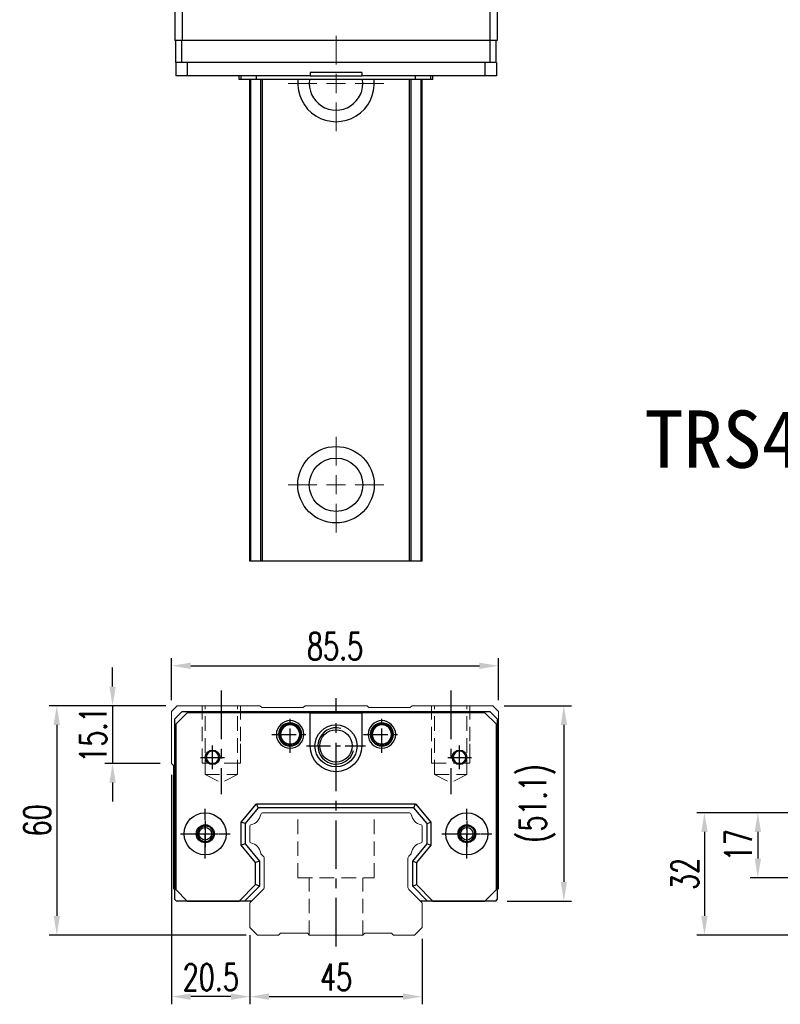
# Model space of a CAD drawing. Header units: millimetres. Extents: x 560 to 1062, y 594 to 1022.
# Tile 1 of 3: x 560 to 759, y 604 to 861. Entities that reach past the tile are written whole.
import ezdxf
from ezdxf.enums import TextEntityAlignment as Align

# ---------------------------------------------------------------- set-up
doc = ezdxf.new("R2010")
doc.units = ezdxf.units.MM
doc.header["$PDSIZE"] = -1
for name, pattern in [('CENTER', [10.16, 6.35, -1.27, 1.27, -1.27]), ('DASHED', [0.75, 0.5, -0.25]), ('HIDDEN', [1.905, 1.27, -0.635])]:
    doc.linetypes.add(name, pattern=pattern)
for name, color, linetype in [('2', 7, 'Continuous'), ('CHA', 2, 'Continuous'), ('CL', 1, 'CENTER'), ('HID', 2, 'DASHED'), ('OUT', 3, 'Continuous'), ('中心線', 1, 'CENTER')]:
    doc.layers.add(name, color=color, linetype=linetype)
doc.styles.add('DIM-7', font='SIMPLEX.shx', dxfattribs={"width": 0.7, "bigfont": 'chineset.shx'})
doc.styles.add('T', font='kaiu.ttf')
doc.dimstyles.new('CNS', dxfattribs={"dimtxt": 3.5, "dimasz": 2.5, "dimexe": 1, "dimexo": 1.5, "dimgap": 0.09, "dimtad": 0, "dimdsep": 46, "dimtxsty": 'DIM-7', "dimcen": 0.09, "dimclrd": 256, "dimclre": 256, "dimclrt": 256, "dimadec": 0, "dimazin": 0, "dimtfac": 1, "dimtix": 1, "dimtmove": 2, "dimatfit": 3, "dimfxl": 1, "dimtvp": 0.971429, "dimtolj": 1, "dimarcsym": 0})

# ---------------------------------------------------------------- blocks, each defined once
blk = doc.blocks.new('*D6')
at = {"color": 7, "lineweight": -2}
for p, q in [((620.2, 620.74), (620.2, 603.62)), ((665.2, 620.74), (665.2, 603.62)), ((625.2, 605.62), (660.2, 605.62))]:
    blk.add_line(p, q, dxfattribs=at)
at = {"color": 7}
for points in [[(625.2, 606.45), (625.2, 604.79), (620.2, 605.62)], [(660.2, 606.45), (660.2, 604.79), (665.2, 605.62)]]:
    blk.add_solid(points, dxfattribs=at)
at = {"layer": 'DEFPOINTS', "color": 0}
for p in [(620.2, 623.74), (665.2, 623.74), (665.2, 605.62)]:
    blk.add_point(p, dxfattribs=at)
at = {"color": 7, "insert": (642.7, 610.72), "char_height": 7, "attachment_point": 5, "style": 'DIM-7'}
blk.add_mtext('\\A1;45', dxfattribs=at)
blk = doc.blocks.new('*D7')
at = {"color": 7, "lineweight": -2}
for p, q in [((599.7, 663.64), (599.7, 603.62)), ((620.2, 621.74), (620.2, 603.62)), ((615.2, 605.62), (604.7, 605.62))]:
    blk.add_line(p, q, dxfattribs=at)
at = {"color": 7}
for points in [[(604.7, 606.45), (604.7, 604.79), (599.7, 605.62)], [(615.2, 606.45), (615.2, 604.79), (620.2, 605.62)]]:
    blk.add_solid(points, dxfattribs=at)
at = {"layer": 'DEFPOINTS', "color": 0}
for p in [(599.7, 666.64), (620.2, 624.74), (599.7, 605.62)]:
    blk.add_point(p, dxfattribs=at)
at = {"color": 7, "insert": (609.95, 610.72), "char_height": 7, "attachment_point": 5, "style": 'DIM-7'}
blk.add_mtext('\\A1;20.5', dxfattribs=at)
blk = doc.blocks.new('*D8')
at = {"color": 7, "lineweight": -2}
for p, q in [((584.27, 686.74), (584.27, 691.74)), ((598.2, 681.74), (582.27, 681.74)), ((584.27, 681.74), (584.27, 666.64)), ((596.7, 666.64), (582.27, 666.64)), ((584.27, 661.64), (584.27, 656.64))]:
    blk.add_line(p, q, dxfattribs=at)
at = {"color": 7}
for points in [[(583.43, 686.74), (585.1, 686.74), (584.27, 681.74)], [(583.43, 661.64), (585.1, 661.64), (584.27, 666.64)]]:
    blk.add_solid(points, dxfattribs=at)
at = {"layer": 'DEFPOINTS', "color": 0}
for p in [(601.2, 681.74), (584.27, 666.64), (599.7, 666.64)]:
    blk.add_point(p, dxfattribs=at)
at = {"color": 7, "insert": (579.17, 674.19), "char_height": 7, "attachment_point": 5, "rotation": 90, "style": 'DIM-7'}
blk.add_mtext('\\A1;15.1', dxfattribs=at)
blk = doc.blocks.new('*D10')
at = {"color": 7, "lineweight": -2}
for p, q in [((599.7, 683.24), (599.7, 694.19)), ((685.2, 683.24), (685.2, 694.19)), ((604.7, 692.19), (680.2, 692.19))]:
    blk.add_line(p, q, dxfattribs=at)
at = {"color": 7}
for points in [[(604.7, 693.02), (604.7, 691.36), (599.7, 692.19)], [(680.2, 693.02), (680.2, 691.36), (685.2, 692.19)]]:
    blk.add_solid(points, dxfattribs=at)
at = {"layer": 'DEFPOINTS', "color": 0}
for p in [(685.2, 692.19), (599.7, 680.24), (685.2, 680.24)]:
    blk.add_point(p, dxfattribs=at)
at = {"color": 7, "insert": (642.45, 697.29), "char_height": 7, "attachment_point": 5, "style": 'DIM-7'}
blk.add_mtext('\\A1;85.5', dxfattribs=at)
blk = doc.blocks.new('*D11')
at = {"color": 7, "lineweight": -2}
for p, q in [((686.7, 681.74), (704.28, 681.74)), ((702.28, 676.74), (702.28, 635.64)), ((687.45, 630.64), (704.28, 630.64))]:
    blk.add_line(p, q, dxfattribs=at)
at = {"color": 7}
for points in [[(701.45, 676.74), (703.11, 676.74), (702.28, 681.74)], [(701.45, 635.64), (703.11, 635.64), (702.28, 630.64)]]:
    blk.add_solid(points, dxfattribs=at)
at = {"layer": 'DEFPOINTS', "color": 0}
for p in [(683.7, 681.74), (684.45, 630.64), (702.28, 630.64)]:
    blk.add_point(p, dxfattribs=at)
at = {"color": 7, "insert": (695.35, 656.19), "char_height": 7, "attachment_point": 5, "rotation": 90, "style": 'DIM-7'}
blk.add_mtext('\\A1;(51.1)', dxfattribs=at)
blk = doc.blocks.new('*D12')
at = {"color": 7, "lineweight": -2}
for p, q in [((598.2, 681.74), (567.67, 681.74)), ((569.67, 676.74), (569.67, 626.74)), ((619.2, 621.74), (567.67, 621.74))]:
    blk.add_line(p, q, dxfattribs=at)
at = {"color": 7}
for points in [[(568.84, 676.74), (570.51, 676.74), (569.67, 681.74)], [(568.84, 626.74), (570.51, 626.74), (569.67, 621.74)]]:
    blk.add_solid(points, dxfattribs=at)
at = {"layer": 'DEFPOINTS', "color": 0}
for p in [(601.2, 681.74), (569.67, 621.74), (622.2, 621.74)]:
    blk.add_point(p, dxfattribs=at)
at = {"color": 7, "insert": (564.57, 651.74), "char_height": 7, "attachment_point": 5, "rotation": 90, "style": 'DIM-7'}
blk.add_mtext('\\A1;60', dxfattribs=at)
blk = doc.blocks.new('*D21')
at = {"color": 7, "lineweight": -2}
for p, q in [((760.91, 653.74), (751.01, 653.74)), ((753.01, 648.74), (753.01, 641.74)), ((770.91, 636.74), (751.01, 636.74))]:
    blk.add_line(p, q, dxfattribs=at)
at = {"color": 7}
for points in [[(752.18, 648.74), (753.84, 648.74), (753.01, 653.74)], [(752.18, 641.74), (753.84, 641.74), (753.01, 636.74)]]:
    blk.add_solid(points, dxfattribs=at)
at = {"layer": 'DEFPOINTS', "color": 0}
for p in [(763.91, 653.74), (753.01, 636.74), (773.91, 636.74)]:
    blk.add_point(p, dxfattribs=at)
at = {"color": 7, "insert": (747.91, 645.24), "char_height": 7, "attachment_point": 5, "rotation": 90, "style": 'DIM-7'}
blk.add_mtext('\\A1;17', dxfattribs=at)
blk = doc.blocks.new('*D18')
at = {"color": 7, "lineweight": -2}
for p, q in [((760.91, 653.74), (737.05, 653.74)), ((739.05, 648.74), (739.05, 626.74)), ((760.91, 621.74), (737.05, 621.74))]:
    blk.add_line(p, q, dxfattribs=at)
at = {"color": 7}
for points in [[(738.22, 648.74), (739.88, 648.74), (739.05, 653.74)], [(738.22, 626.74), (739.88, 626.74), (739.05, 621.74)]]:
    blk.add_solid(points, dxfattribs=at)
at = {"layer": 'DEFPOINTS', "color": 0}
for p in [(763.91, 653.74), (739.05, 621.74), (763.91, 621.74)]:
    blk.add_point(p, dxfattribs=at)
at = {"color": 7, "insert": (733.95, 637.74), "char_height": 7, "attachment_point": 5, "rotation": 90, "style": 'DIM-7'}
blk.add_mtext('\\A1;32', dxfattribs=at)
blk = doc.blocks.new('SW_CENTERMARKSYMBOL_1')
at = {"color": 0, "linetype": 'Continuous', "lineweight": 18}
for p, q in [((0, 5), (0, 12.5)), ((-5, 0), (-12.5, 0)), ((0, 0), (-2.5, 0)), ((0, 0), (0, 2.5)), ((0, 0), (0, -2.5)), ((0, 0), (2.5, 0)), ((5, 0), (12.5, 0)), ((0, -5), (0, -12.5))]:
    blk.add_line(p, q, dxfattribs=at)
blk = doc.blocks.new('SW_CENTERMARKSYMBOL_2')
at = {"color": 0, "linetype": 'Continuous', "lineweight": 18}
for p, q in [((0, 5), (0, 12.5)), ((-5, 0), (-12.5, 0)), ((0, 0), (-2.5, 0)), ((0, 0), (0, 2.5)), ((0, 0), (0, -2.5)), ((0, 0), (2.5, 0)), ((5, 0), (12.5, 0)), ((0, -5), (0, -12.5))]:
    blk.add_line(p, q, dxfattribs=at)

msp = doc.modelspace()

# ---------------------------------------------------------------- linework, layer by layer
at = {"color": 7, "linetype": 'Continuous', "lineweight": 25}
for p, q in [((600.549, 869.304), (600.549, 855.804)), ((602.449, 869.304), (602.449, 855.804)), ((682.949, 869.304), (682.949, 855.804)), ((684.849, 869.304), (684.849, 855.804)), ((602.449, 855.804), (600.549, 855.804)), ((600.849, 850.054), (600.849, 855.804)), ((602.349, 850.054), (602.349, 855.804)), ((682.949, 855.804), (602.449, 855.804)), ((684.849, 855.804), (682.949, 855.804)), ((683.049, 850.054), (683.049, 855.804)), ((684.549, 850.054), (684.549, 855.804)), ((600.774, 850.054), (600.774, 846.554)), ((600.849, 850.054), (600.774, 850.054)), ((602.349, 850.054), (600.849, 850.054)), ((683.049, 850.054), (602.349, 850.054)), ((603.774, 850.054), (603.774, 846.554)), ((681.624, 850.054), (681.624, 846.554)), ((684.549, 850.054), (683.049, 850.054)), ((684.624, 850.054), (684.549, 850.054)), ((684.624, 850.054), (684.624, 846.554)), ((603.774, 846.554), (600.774, 846.554)), ((635.949, 846.554), (603.774, 846.554)), ((617.346, 845.554), (617.346, 846.554)), ((617.899, 845.554), (617.346, 845.554)), ((617.899, 845.554), (617.899, 846.554)), ((621.913, 845.554), (617.899, 845.554)), ((620.199, 719.554), (620.199, 845.554)), ((620.438, 719.554), (620.438, 845.554)), ((621.913, 845.554), (621.913, 846.554)), ((663.485, 845.554), (621.913, 845.554)), ((623.014, 719.554), (623.014, 845.554)), ((623.508, 719.554), (623.508, 845.554)), ((635.949, 847.454), (635.949, 846.554)), ((649.449, 847.454), (635.949, 847.454)), ((635.949, 846.554), (649.449, 846.554)), ((649.449, 847.454), (649.449, 846.554)), ((681.624, 846.554), (649.449, 846.554)), ((661.889, 719.554), (661.889, 845.554)), ((662.383, 719.554), (662.383, 845.554)), ((663.485, 845.554), (663.485, 846.554)), ((667.499, 845.554), (663.485, 845.554)), ((664.959, 719.554), (664.959, 845.554)), ((665.199, 719.554), (665.199, 845.554)), ((667.499, 845.554), (667.499, 846.554)), ((668.051, 845.554), (667.499, 845.554)), ((668.051, 845.554), (668.051, 846.554)), ((684.624, 846.554), (681.624, 846.554)), ((661.889, 719.554), (623.508, 719.554))]:
    msp.add_line(p, q, dxfattribs=at)
for radius in [10, 7]:
    msp.add_circle((642.699, 739.554), radius, dxfattribs=at)
for radius, start, end in [(10, 174.26083, 5.73917), (7, 171.78679, 8.21321)]:
    msp.add_arc((642.699, 844.554), radius, start, end, dxfattribs=at)
for points, knots in [([(620.438, 719.554), (620.376, 719.554), (620.311, 719.554), (620.221, 719.554), (620.199, 719.554), (620.199, 719.554)], [0, 0, 0, 0, 0.5, 0.5, 1, 1, 1, 1]), ([(623.014, 719.554), (622.967, 719.554), (622.873, 719.554), (622.584, 719.554), (622.388, 719.554), (621.916, 719.554), (621.641, 719.554), (621.054, 719.554), (620.744, 719.554), (620.438, 719.554)], [0, 0, 0, 0, 0.25, 0.25, 0.5, 0.5, 0.75, 0.75, 1, 1, 1, 1]), ([(623.508, 719.554), (623.454, 719.554), (623.396, 719.554), (623.284, 719.554), (623.229, 719.554), (623.136, 719.554), (623.097, 719.554), (623.04, 719.554), (623.022, 719.554), (623.014, 719.554)], [0, 0, 0, 0, 0.25, 0.25, 0.5, 0.5, 0.75, 0.75, 1, 1, 1, 1]), ([(662.383, 719.554), (662.375, 719.554), (662.357, 719.554), (662.3, 719.554), (662.261, 719.554), (662.168, 719.554), (662.113, 719.554), (662.001, 719.554), (661.943, 719.554), (661.889, 719.554)], [0, 0, 0, 0, 0.25, 0.25, 0.5, 0.5, 0.75, 0.75, 1, 1, 1, 1]), ([(664.959, 719.554), (664.654, 719.554), (664.343, 719.554), (663.756, 719.554), (663.481, 719.554), (663.009, 719.554), (662.814, 719.554), (662.524, 719.554), (662.43, 719.554), (662.383, 719.554)], [0, 0, 0, 0, 0.25, 0.25, 0.5, 0.5, 0.75, 0.75, 1, 1, 1, 1]), ([(665.199, 719.554), (665.199, 719.554), (665.176, 719.554), (665.086, 719.554), (665.021, 719.554), (664.959, 719.554)], [0, 0, 0, 0, 0.5, 0.5, 1, 1, 1, 1])]:
    msp.add_open_spline(points, degree=3, knots=knots, dxfattribs=at)
at = {"layer": '2', "color": 7, "linetype": 'Continuous'}
for p, q in [((600.549, 678.335), (602.449, 680.235)), ((602.449, 680.235), (682.949, 680.235)), ((682.949, 680.235), (684.849, 678.335)), ((600.549, 631.034), (600.549, 678.335)), ((603.774, 679.885), (600.774, 676.885)), ((635.949, 679.885), (603.774, 679.885)), ((635.949, 679.885), (649.449, 679.885)), ((635.949, 671.235), (635.949, 679.885)), ((649.449, 679.885), (649.449, 671.235)), ((681.624, 679.885), (649.449, 679.885)), ((684.624, 676.885), (681.624, 679.885)), ((684.849, 678.335), (684.849, 631.034)), ((600.774, 676.885), (600.774, 633.635)), ((684.624, 633.635), (684.624, 676.885)), ((617.899, 651.252), (621.913, 656.035)), ((622.379, 655.035), (618.899, 650.888)), ((622.379, 655.035), (621.913, 656.035)), ((621.913, 656.035), (663.485, 656.035)), ((663.018, 655.035), (622.379, 655.035)), ((663.018, 655.035), (663.485, 656.035)), ((666.499, 650.888), (663.018, 655.035)), ((663.485, 656.035), (667.499, 651.252)), ((617.899, 645.219), (617.899, 651.252)), ((618.899, 650.888), (617.899, 651.252)), ((618.899, 650.888), (618.899, 645.583)), ((666.499, 650.888), (667.499, 651.252)), ((666.499, 645.583), (666.499, 650.888)), ((667.499, 651.252), (667.499, 645.219)), ((618.899, 645.583), (617.899, 645.219)), ((621.649, 640.75), (617.899, 645.219)), ((618.899, 645.583), (622.649, 641.114)), ((662.749, 641.114), (666.499, 645.583)), ((667.499, 645.219), (663.749, 640.75)), ((666.499, 645.583), (667.499, 645.219)), ((622.649, 641.114), (621.649, 640.75)), ((621.649, 634.938), (621.649, 640.75)), ((622.649, 641.114), (622.649, 634.524)), ((662.749, 634.524), (662.749, 641.114)), ((662.749, 641.114), (663.749, 640.75)), ((663.749, 640.75), (663.749, 634.938)), ((617.346, 630.635), (621.649, 634.938)), ((622.649, 634.524), (618.76, 630.635)), ((622.649, 634.524), (621.649, 634.938)), ((662.749, 634.524), (663.749, 634.938)), ((666.637, 630.635), (662.749, 634.524)), ((663.749, 634.938), (668.051, 630.635)), ((600.774, 633.635), (603.774, 630.635)), ((681.624, 630.635), (684.624, 633.635)), ((600.549, 631.034), (600.947, 630.635)), ((619.766, 630.635), (600.947, 630.635)), ((603.774, 630.635), (617.346, 630.635)), ((618.76, 630.635), (617.346, 630.635)), ((620.599, 630.635), (618.76, 630.635)), ((668.051, 630.635), (664.799, 630.635)), ((684.45, 630.635), (665.631, 630.635)), ((668.051, 630.635), (681.624, 630.635)), ((684.45, 630.635), (684.849, 631.034))]:
    msp.add_line(p, q, dxfattribs=at)
at = {"layer": '2', "color": 7, "linetype": 'DASHED'}
for p, q in [((678.768, 649.208), (678.771, 649.204)), ((678.779, 647.284), (678.777, 647.279))]:
    msp.add_line(p, q, dxfattribs=at)
at = {"layer": '2', "color": 7, "linetype": 'Continuous'}
for radius in [5.5, 4.24]:
    msp.add_circle((642.699, 671.235), radius, dxfattribs=at)
for centre, radius, start, end in [((630.699, 674.235), 3.6, 90, 270), ((630.699, 674.235), 3.6, 270, 90), ((654.699, 674.235), 3.6, 90, 270), ((654.699, 674.235), 3.6, 270, 90), ((630.699, 674.235), 3.041, 90, 270), ((630.699, 674.235), 2.853, 90, 270), ((630.699, 674.235), 2.55, 90, 270), ((630.699, 674.235), 2.507, 90, 270), ((630.699, 674.235), 3.041, 270, 90), ((630.699, 674.235), 2.853, 270, 90), ((630.699, 674.235), 2.55, 270, 90), ((630.699, 674.235), 2.507, 270, 90), ((642.699, 671.235), 4.75, 75, 345), ((654.699, 674.235), 3.041, 90, 270), ((654.699, 674.235), 2.853, 90, 270), ((654.699, 674.235), 2.55, 90, 270), ((654.699, 674.235), 2.507, 90, 270), ((654.699, 674.235), 3.041, 270, 90), ((654.699, 674.235), 2.853, 270, 90), ((654.699, 674.235), 2.55, 270, 90), ((654.699, 674.235), 2.507, 270, 90), ((610.399, 668.235), 1.65, 90, 270), ((610.399, 668.235), 1.65, 270, 90), ((674.999, 668.235), 1.65, 90, 270), ((674.999, 668.235), 1.65, 270, 90), ((608.49, 648.235), 2.1, 90, 270), ((608.49, 648.235), 2.1, 270, 90), ((676.907, 648.235), 2.1, 0, 180), ((676.907, 648.235), 2.1, 180, 0)]:
    msp.add_arc(centre, radius, start, end, dxfattribs=at)
at = {"layer": '2', "color": 7, "linetype": 'Continuous', "extrusion": (0, 0, -1)}
for centre, radius, start, end in [((-642.699, 671.235), 6.75, 270, 0), ((-642.699, 671.235), 6.75, 180, 270), ((-674.999, 668.235), 1.9, 270, 90), ((-674.999, 668.235), 1.9, 90, 270), ((-608.49, 648.235), 5.5, 270, 90), ((-608.49, 648.235), 5.5, 90, 270), ((-676.907, 648.235), 5.5, 270, 90), ((-676.907, 648.235), 5.5, 90, 270), ((-608.49, 648.235), 2.35, 270, 90), ((-608.49, 648.235), 2.35, 90, 270), ((-676.907, 648.235), 2.35, 270, 90), ((-676.907, 648.235), 2.35, 90, 270)]:
    msp.add_arc(centre, radius, start, end, dxfattribs=at)
at = {"layer": '2', "color": 7, "linetype": 'DASHED'}
for points in [[(606.808, 649.492), (606.807, 649.491), (606.806, 649.49), (606.805, 649.488)], [(606.816, 646.967), (606.817, 646.966), (606.818, 646.965), (606.819, 646.964)]]:
    msp.add_open_spline(points, degree=3, dxfattribs=at)
at = {"layer": 'CL', "color": 0, "ltscale": 2}
for p, q in [((612.699, 685.735), (612.699, 658.61)), ((672.699, 685.735), (672.699, 658.61)), ((642.699, 618.735), (642.699, 683.735))]:
    msp.add_line(p, q, dxfattribs=at)
at = {"layer": 'CL', "color": 7}
for p, q in [((630.699, 669.435), (630.699, 679.035)), ((654.699, 669.435), (654.699, 679.035)), ((625.899, 674.235), (635.499, 674.235)), ((649.899, 674.235), (659.499, 674.235)), ((610.399, 665.135), (610.399, 671.335)), ((634.949, 671.235), (650.449, 671.235)), ((674.999, 665.135), (674.999, 671.335)), ((607.299, 668.235), (613.499, 668.235)), ((671.899, 668.235), (678.099, 668.235)), ((608.49, 641.735), (608.49, 654.735)), ((676.907, 641.735), (676.907, 654.735)), ((601.99, 648.235), (614.99, 648.235)), ((670.407, 648.235), (683.407, 648.235))]:
    msp.add_line(p, q, dxfattribs=at)
at = {"layer": 'HID', "color": 0, "linetype": 'HIDDEN', "lineweight": 0, "ltscale": 3}
for p, q in [((607.699, 666.735), (607.699, 681.735)), ((608.449, 663.735), (608.449, 681.735)), ((616.949, 663.735), (616.949, 681.735)), ((617.699, 666.735), (617.699, 681.735)), ((667.699, 666.735), (667.699, 681.735)), ((668.449, 663.735), (668.449, 681.735)), ((676.949, 663.735), (676.949, 681.735)), ((677.699, 666.735), (677.699, 681.735)), ((607.699, 666.735), (617.699, 666.735)), ((667.699, 666.735), (677.699, 666.735)), ((608.449, 663.735), (612.699, 661.61)), ((608.449, 663.735), (616.949, 663.735)), ((616.949, 663.735), (612.699, 661.61)), ((668.449, 663.735), (672.699, 661.61)), ((668.449, 663.735), (676.949, 663.735)), ((676.949, 663.735), (672.699, 661.61)), ((632.699, 636.735), (632.699, 653.735)), ((652.699, 636.735), (652.699, 653.735)), ((632.699, 636.735), (652.699, 636.735)), ((635.699, 621.735), (635.699, 636.735)), ((649.699, 621.735), (649.699, 636.735))]:
    msp.add_line(p, q, dxfattribs=at)
for points in [[(617.699, 671.735), (617.699, 666.735), (612.699, 666.735)], [(677.699, 671.735), (677.699, 666.735), (672.699, 666.735)]]:
    msp.add_lwpolyline(points, dxfattribs=at)
at = {"layer": 'OUT', "color": 0, "linetype": 'Continuous', "lineweight": 15}
for p, q in [((601.199, 681.735), (599.699, 680.235)), ((599.699, 680.235), (599.699, 666.635)), ((622.806, 681.735), (601.199, 681.735)), ((623.306, 681.235), (622.806, 681.735)), ((634.092, 681.235), (623.306, 681.235)), ((634.592, 681.735), (634.092, 681.235)), ((650.806, 681.735), (634.592, 681.735)), ((651.306, 681.235), (650.806, 681.735)), ((662.091, 681.235), (651.306, 681.235)), ((662.591, 681.735), (662.091, 681.235)), ((683.699, 681.735), (662.591, 681.735)), ((685.199, 680.235), (683.699, 681.735)), ((685.199, 633.885), (685.199, 680.235)), ((599.754, 666.573), (600.052, 666.275)), ((600.199, 665.921), (600.199, 633.885)), ((661.889, 653.735), (623.508, 653.735)), ((620.199, 650.305), (620.199, 646.166)), ((665.199, 646.166), (665.199, 650.305)), ((623.155, 642.882), (623.656, 642.381)), ((623.949, 641.674), (623.949, 634.4)), ((661.449, 634.4), (661.449, 641.674)), ((661.741, 642.381), (662.242, 642.882)), ((600.199, 633.885), (600.549, 633.535)), ((684.849, 633.535), (685.199, 633.885)), ((623.656, 633.693), (620.345, 630.382)), ((665.052, 630.382), (661.741, 633.693)), ((620.199, 630.028), (620.199, 623.735)), ((665.199, 623.735), (665.199, 630.028)), ((620.199, 623.735), (622.199, 621.735)), ((663.199, 621.735), (665.199, 623.735)), ((622.199, 621.735), (627.699, 621.735)), ((627.698, 621.735), (628.199, 622.235)), ((628.199, 622.235), (635.199, 622.235)), ((635.199, 622.235), (635.699, 621.735)), ((635.699, 621.735), (649.699, 621.735)), ((649.699, 621.735), (650.199, 622.235)), ((650.199, 622.235), (657.199, 622.235)), ((657.199, 622.235), (657.699, 621.735)), ((657.699, 621.735), (663.199, 621.735))]:
    msp.add_line(p, q, dxfattribs=at)
at = {"layer": 'OUT', "color": 7}
for centre in [(608.489, 648.235), (676.909, 648.235)]:
    msp.add_circle(centre, 1.65, dxfattribs=at)
at = {"layer": 'OUT', "color": 7, "linetype": 'ByBlock', "extrusion": (0, 0, -1)}
for start, end in [(270, 90), (90, 270)]:
    msp.add_arc((-610.399, 668.235), 1.9, start, end, dxfattribs=at)
at = {"layer": 'OUT', "color": 0, "linetype": 'Continuous', "lineweight": 15}
for centre, radius, start, end in [((600.249, 667.068), 0.7, 218.21079, 225), ((599.699, 665.921), 0.5, 0, 45), ((619.781, 653.803), 3.27, 281.5912, 351.34524), ((623.508, 653.235), 0.5, 90, 171.34524), ((661.889, 653.235), 0.5, 8.65476, 90), ((665.616, 653.803), 3.27, 188.65476, 258.4088), ((620.499, 650.305), 0.3, 101.5912, 180.00001), ((664.899, 650.305), 0.3, 359.99999, 78.4088), ((620.499, 646.166), 0.3, 179.99999, 258.40879), ((619.781, 642.668), 3.27, 8.65476, 78.4088), ((665.616, 642.668), 3.27, 101.5912, 171.34524), ((664.899, 646.166), 0.3, 281.59121, 0.00001), ((623.508, 643.235), 0.5, 188.65476, 225), ((622.949, 641.674), 1, 359.99999, 45), ((662.449, 641.674), 1, 135, 180.00001), ((661.889, 643.235), 0.5, 315, 351.34524), ((622.949, 634.4), 1, 315.00001, 0.00001), ((662.449, 634.4), 1, 179.99999, 225), ((620.699, 630.028), 0.5, 135.00023, 180.00001), ((664.699, 630.028), 0.5, 360, 45)]:
    msp.add_arc(centre, radius, start, end, dxfattribs=at)
at = {"layer": 'OUT', "color": 7}
for centre in [(608.489, 648.235), (676.909, 648.235)]:
    msp.add_arc(centre, 2, 75, 345, dxfattribs=at)
at = {"layer": '中心線', "color": 7, "ltscale": 3}
for p, q in [((608.489, 651.735), (608.489, 644.735)), ((676.909, 651.735), (676.909, 644.735)), ((604.989, 648.235), (611.989, 648.235)), ((673.409, 648.235), (680.409, 648.235))]:
    msp.add_line(p, q, dxfattribs=at)

# ---------------------------------------------------------------- block references
at = {"color": 7, "linetype": 'Continuous', "lineweight": 0}
for name, p in [('SW_CENTERMARKSYMBOL_1', (642.699, 844.554)), ('SW_CENTERMARKSYMBOL_2', (642.699, 739.554))]:
    msp.add_blockref(name, p, dxfattribs=at)

# ---------------------------------------------------------------- texts
at = {"layer": 'CHA', "color": 7, "style": 'T'}
msp.add_text('TRS45VN-WU', height=15, dxfattribs=at).set_placement((774.411, 751.486), align=Align.MIDDLE)

# ---------------------------------------------------------------- dimensions: what is measured, and where the dimension line sits
at = {"color": 0}
for base, p1, p2, picture, middle in [((685.199, 692.191), (599.699, 680.235), (685.199, 680.235), '*D10', (642.449, 697.291)), ((599.699, 605.62), (620.199, 624.744), (599.699, 666.635), '*D7', (609.949, 610.72)), ((665.199, 605.62), (620.199, 623.735), (665.199, 623.735), '*D6', (642.699, 610.72))]:
    dim = msp.add_linear_dim(base=base, p1=p1, p2=p2, dimstyle='CNS', override={"dimscale": 2, "dimgap": 0.8, "dimtad": 1, "dimclrd": 7, "dimclre": 7, "dimclrt": 7, "dimtmove": 1}, dxfattribs=at)
    dim.commit()
    dim.dimension.update_dxf_attribs({"geometry": picture, "text_midpoint": middle})
for base, p1, p2, picture, middle in [((584.266, 666.635), (601.199, 681.735), (599.699, 666.635), '*D8', (579.166, 674.185)), ((569.673, 621.735), (601.199, 681.735), (622.199, 621.735), '*D12', (564.573, 651.735)), ((739.049, 621.735), (763.907, 653.735), (763.907, 621.735), '*D18', (733.949, 637.735)), ((753.009, 636.735), (763.907, 653.735), (773.907, 636.735), '*D21', (747.909, 645.235))]:
    dim = msp.add_linear_dim(base=base, p1=p1, p2=p2, angle=90, dimstyle='CNS', override={"dimscale": 2, "dimgap": 0.8, "dimtad": 1, "dimclrd": 7, "dimclre": 7, "dimclrt": 7, "dimtmove": 1}, dxfattribs=at)
    dim.commit()
    dim.dimension.update_dxf_attribs({"geometry": picture, "text_midpoint": middle})
dim = msp.add_linear_dim(base=(702.28, 630.635), p1=(683.699, 681.735), p2=(684.45, 630.635), angle=90, text='(<>)', dimstyle='CNS', override={"dimscale": 2, "dimgap": 0.8, "dimtad": 1, "dimclrd": 7, "dimclre": 7, "dimclrt": 7, "dimtmove": 1}, dxfattribs=at)
dim.commit()
dim.dimension.update_dxf_attribs({"geometry": '*D11', "text_midpoint": (695.347, 656.185)})

doc.saveas('drawing.dxf')
